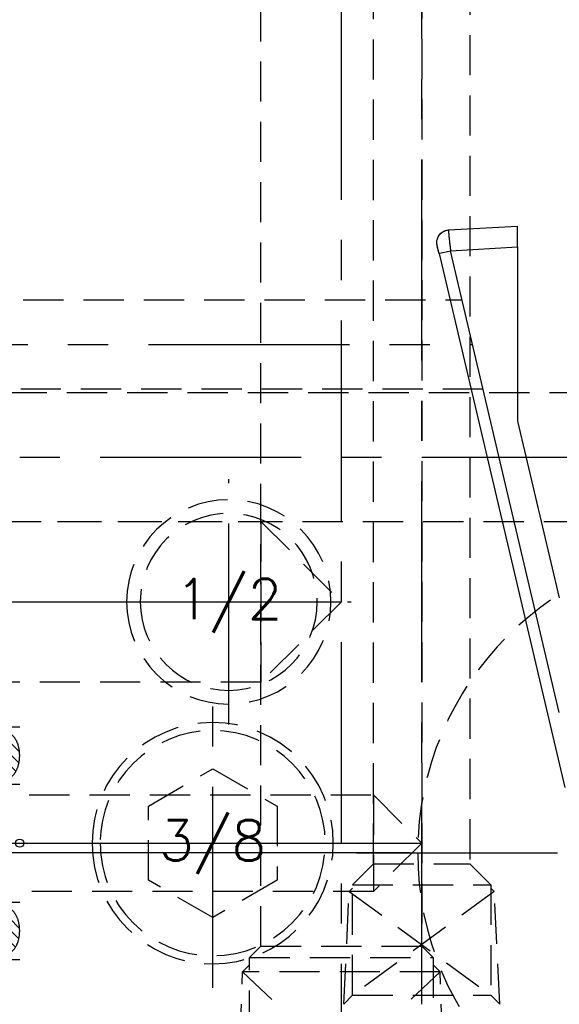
# Model space of a CAD drawing. Extents: x 2651 to 7771, y -1163 to 1075.
# Tile 55 of 256: x 4052 to 4085, y 23 to 84. Entities that reach past the tile are written whole.
import ezdxf
from ezdxf.enums import TextEntityAlignment as Align

# ---------------------------------------------------------------- set-up
doc = ezdxf.new("R2010")
doc.units = 0
doc.header["$LTSCALE"] = 10
for name, pattern in [('CENTER', [2, 1.25, -0.25, 0.25, -0.25]), ('CNSCEN', [17, 15, -1, 0, -1]), ('CNSHID', [4, 3, -1]), ('HIDDEN', [0.375, 0.25, -0.125])]:
    doc.linetypes.add(name, pattern=pattern)
doc.layers.get('0').update_dxf_attribs({"linetype": 'CONTINUOUS'})
doc.layers.get('Defpoints').update_dxf_attribs({"linetype": 'CONTINUOUS'})
for name, color, linetype in [('1', 7, 'CONTINUOUS'), ('9', 3, 'CONTINUOUS'), ('CEN', 1, 'CENTER'), ('COOL', 150, 'HIDDEN'), ('DIM', 3, 'CONTINUOUS'), ('HIDDEN', 6, 'HIDDEN'), ('PART', 7, 'CONTINUOUS'), ('TEXT', 4, 'CONTINUOUS'), ('WL1-CL', 1, 'CNSCEN'), ('WL1-HL', 4, 'CNSHID')]:
    doc.layers.add(name, color=color, linetype=linetype)
doc.styles.add('china', font='txt')
doc.styles.get("Standard").update_dxf_attribs({"font": 'romans.shx'})
doc.dimstyles.new('MM& INCH5', dxfattribs={"dimtxt": 5, "dimasz": 2.5, "dimexe": 1, "dimexo": 0.5, "dimtad": 0, "dimrnd": 1.38778e-17, "dimzin": 9, "dimdsep": 46, "dimtxsty": 'Standard', "dimblk": 'CLOSED', "dimcen": 0, "dimclrd": 3, "dimclre": 3, "dimclrt": 3, "dimazin": 2, "dimtfac": 0.75, "dimtofl": 0, "dimtmove": 0, "dimatfit": 3, "dimfxl": 0, "dimtolj": 1, "dimarcsym": 0})

# ---------------------------------------------------------------- blocks, each defined once
blk = doc.blocks.new('DSD')
at = {"layer": '1', "color": 7, "linetype": 'Continuous'}
for p, q in [((452.294, 502.111), (456.588, 502.348)), ((456.588, 501.055), (456.588, 490.224)), ((451.7, 500.646), (459.524, 467.445)), ((456.588, 490.224), (459.179, 479.237))]:
    blk.add_line(p, q, dxfattribs=at)
at = {"layer": '1', "color": 252, "linetype": 'Continuous'}
for p, q in [((452.416, 500.825), (456.588, 501.055)), ((459.179, 472.127), (452.416, 500.825))]:
    blk.add_line(p, q, dxfattribs=at)
at = {"layer": '1', "color": 7, "linetype": 'Continuous', "extrusion": (0, 0, -1)}
for start_param, end_param in [(0.961602, 1.749609), (0, 0.247133)]:
    blk.add_ellipse((452.337, 501.335), major_axis=(-0.757, -0.178), ratio=0.998585, start_param=start_param, end_param=end_param, dxfattribs=at)
at = {"layer": '1', "color": 252, "linetype": 'Continuous', "extrusion": (0, 0, -1)}
blk.add_ellipse((452.457, 500.825), major_axis=(-0.757, -0.178), ratio=0.012019, start_param=0, end_param=1.519834, dxfattribs=at)
at = {"layer": '1', "color": 7, "linetype": 'Continuous'}
for points, knots in [([(451.659, 500.82), (451.636, 500.905), (451.594, 501.099), (451.549, 501.366), (451.592, 501.589), (451.677, 501.755), (451.772, 501.872), (451.853, 501.95), (451.904, 501.978), (451.911, 501.982)], [0, 0, 0, 0, 0.198659, 0.463728, 0.666767, 0.769928, 0.875556, 0.983969, 1, 1, 1, 1]), ([(451.987, 502.029), (451.999, 502.035), (452.055, 502.062), (452.156, 502.096), (452.249, 502.109), (452.294, 502.111)], [0, 0, 0, 0, 0.128118, 0.58468, 1, 1, 1, 1])]:
    blk.add_open_spline(points, degree=3, knots=knots, dxfattribs=at)
at = {"layer": '1', "color": 252, "linetype": 'Continuous'}
blk.add_rational_spline([(452.294, 502.111), (452.289, 502.111), (452.288, 502.084), (452.292, 501.971), (452.299, 501.877), (452.322, 501.638), (452.337, 501.492), (452.373, 501.172), (452.394, 500.999), (452.416, 500.825)], [0.999999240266, 0.999999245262, 0.999999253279, 0.999999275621, 0.999999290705, 0.999999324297, 0.999999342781, 0.999999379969, 0.999999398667, 0.999999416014], degree=3, knots=[0, 0, 0, 0, 0.224923, 0.224923, 0.483282, 0.483282, 0.741641, 0.741641, 1, 1, 1, 1], dxfattribs=at)
blk.add_open_spline([(452.296, 502.11), (452.295, 502.111), (452.294, 502.111), (452.294, 502.111)], degree=3, dxfattribs=at)
at = {"layer": '1', "color": 7, "linetype": 'Continuous'}
for points, weights in [([(456.588, 501.055), (456.588, 501.813), (456.588, 502.353), (456.588, 502.346)], [1, 0.805416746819, 0.805416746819, 1]), ([(451.7, 500.646), (451.627, 500.958), (451.576, 501.173), (451.58, 501.156)], [1, 0.792915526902, 0.792915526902, 1])]:
    blk.add_rational_spline(points, weights, degree=3, dxfattribs=at)
blk = doc.blocks.new('*U14', base_point=(1504.618, 1808.955))
for p, q in [((1504.618, 1813.574), (1500.618, 1811.265)), ((1508.618, 1811.264), (1504.618, 1813.574)), ((1500.618, 1811.265), (1500.618, 1806.646)), ((1508.618, 1806.645), (1508.618, 1811.264)), ((1500.618, 1806.646), (1504.618, 1804.336)), ((1504.618, 1804.336), (1508.618, 1806.645))]:
    blk.add_line(p, q)
for radius in [7.5, 7]:
    blk.add_circle((1504.618, 1808.955), radius)
at = {"layer": 'CEN'}
for p, q in [((1504.618, 1817.955), (1504.618, 1799.955)), ((1495.618, 1808.955), (1513.618, 1808.955))]:
    blk.add_line(p, q, dxfattribs=at)
blk = doc.blocks.new('*U22', base_point=(1899.08, 1167.823))
for radius in [6.35, 5.5]:
    blk.add_circle((1899.08, 1167.823), radius)
at = {"layer": 'CEN'}
for p, q in [((1899.08, 1175.443), (1899.08, 1160.203)), ((1891.46, 1167.823), (1906.7, 1167.823))]:
    blk.add_line(p, q, dxfattribs=at)
blk = doc.blocks.new('*U23', base_point=(2059.08, 1167.823))
at = {"layer": 'CEN'}
for p, q in [((2059.08, 1190.683), (2059.08, 1144.963)), ((2036.22, 1167.823), (2081.94, 1167.823))]:
    blk.add_line(p, q, dxfattribs=at)
at = {"layer": 'HIDDEN'}
blk.add_circle((2059.08, 1167.823), 19.05, dxfattribs=at)
blk = doc.blocks.new('*D149')
at = {"layer": 'Defpoints', "color": 0}
for p in [(4171.684, 387.642), (3870.047, 12.642), (3896.684, 12.642)]:
    blk.add_point(p, dxfattribs=at)
at = {"layer": 'DIM', "color": 3, "lineweight": -2}
blk.add_line((3896.184, 12.642), (3870.047, 12.642), dxfattribs=at)
at = {"layer": 'DIM', "color": 3, "insert": (3844.303, 12.642), "char_height": 5, "attachment_point": 5}
blk.add_mtext('\\A1;375 [14.764]', dxfattribs=at)
blk = doc.blocks.new('_Closed')
at = {"color": 0, "linetype": 'ByBlock', "lineweight": -2}
for p, q in [((-1, 0.167), (0, 0)), ((-1, 0.167), (-1, -0.167)), ((0, 0), (-1, -0.167)), ((0, 0), (-1, 0))]:
    blk.add_line(p, q, dxfattribs=at)
blk = doc.blocks.new('*D150')
at = {"layer": 'Defpoints', "color": 0}
for p in [(4171.684, 387.642), (3870.047, 55.642), (3896.684, 55.642)]:
    blk.add_point(p, dxfattribs=at)
at = {"layer": 'DIM', "color": 3, "lineweight": -2}
blk.add_line((3896.184, 55.642), (3870.047, 55.642), dxfattribs=at)
at = {"layer": 'DIM', "color": 3, "insert": (3844.303, 55.642), "char_height": 5, "attachment_point": 5}
blk.add_mtext('\\A1;332 [13.071]', dxfattribs=at)
blk = doc.blocks.new('*D151')
at = {"layer": 'Defpoints', "color": 0}
for p in [(4171.684, 387.642), (3870.047, -22.358), (3962.156, -22.358)]:
    blk.add_point(p, dxfattribs=at)
at = {"layer": 'DIM', "color": 3, "lineweight": -2}
blk.add_line((3961.656, -22.358), (3870.047, -22.358), dxfattribs=at)
at = {"layer": 'DIM', "color": 3, "insert": (3844.303, -22.358), "char_height": 5, "attachment_point": 5}
blk.add_mtext('\\A1;410 [16.142]', dxfattribs=at)
blk = doc.blocks.new('*D152')
at = {"layer": 'Defpoints', "color": 0}
for p in [(4171.684, 387.642), (3870.047, -84.358), (3941.504, -84.358)]:
    blk.add_point(p, dxfattribs=at)
at = {"layer": 'DIM', "color": 3, "lineweight": -2}
blk.add_line((3941.004, -84.358), (3870.047, -84.358), dxfattribs=at)
at = {"layer": 'DIM', "color": 3, "insert": (3844.303, -84.358), "char_height": 5, "attachment_point": 5}
blk.add_mtext('\\A1;472 [18.583]', dxfattribs=at)
blk = doc.blocks.new('*D153')
at = {"layer": 'Defpoints', "color": 0}
for p in [(4171.684, 387.642), (3870.047, -57.358), (4069.264, -57.358)]:
    blk.add_point(p, dxfattribs=at)
at = {"layer": 'DIM', "color": 3, "lineweight": -2}
blk.add_line((4068.764, -57.358), (3870.047, -57.358), dxfattribs=at)
at = {"layer": 'DIM', "color": 3, "insert": (3846.684, -57.358), "char_height": 5, "attachment_point": 5}
blk.add_mtext('\\A1;445 [17.52]', dxfattribs=at)
blk = doc.blocks.new('*D154')
at = {"layer": 'Defpoints', "color": 0}
for p in [(4171.684, 387.642), (3870.047, -104.358), (4071.444, -104.358)]:
    blk.add_point(p, dxfattribs=at)
at = {"layer": 'DIM', "color": 3, "lineweight": -2}
blk.add_line((4070.944, -104.358), (3870.047, -104.358), dxfattribs=at)
at = {"layer": 'DIM', "color": 3, "insert": (3846.684, -104.358), "char_height": 5, "attachment_point": 5}
blk.add_mtext('\\A1;492 [19.37]', dxfattribs=at)
blk = doc.blocks.new('*D155')
at = {"layer": 'Defpoints', "color": 0}
for p in [(4171.684, 387.642), (3870.047, -124.358), (4057.484, -124.358)]:
    blk.add_point(p, dxfattribs=at)
at = {"layer": 'DIM', "color": 3, "lineweight": -2}
blk.add_line((4056.984, -124.358), (3870.047, -124.358), dxfattribs=at)
at = {"layer": 'DIM', "color": 3, "insert": (3844.303, -124.358), "char_height": 5, "attachment_point": 5}
blk.add_mtext('\\A1;512 [20.157]', dxfattribs=at)
blk = doc.blocks.new('*D192')
at = {"layer": 'Defpoints', "color": 0}
for p in [(4171.684, 387.642), (3870.047, 32.042), (4076.434, 32.042)]:
    blk.add_point(p, dxfattribs=at)
at = {"layer": 'DIM', "color": 3, "lineweight": -2}
blk.add_line((4075.934, 32.042), (3870.047, 32.042), dxfattribs=at)
at = {"layer": 'DIM', "color": 3, "insert": (3849.065, 32.042), "char_height": 5, "attachment_point": 5}
blk.add_mtext('\\A1;355.6 [14]', dxfattribs=at)
blk = doc.blocks.new('*D194')
at = {"layer": 'Defpoints', "color": 0}
for p in [(4171.684, 387.642), (3974.684, -117.538), (3974.684, -149.953)]:
    blk.add_point(p, dxfattribs=at)
at = {"layer": 'DIM', "color": 3, "lineweight": -2}
blk.add_line((3974.684, -118.038), (3974.684, -149.953), dxfattribs=at)
at = {"layer": 'DIM', "color": 3, "insert": (3974.684, -172.959), "char_height": 5, "attachment_point": 5, "rotation": 90}
blk.add_mtext('\\A1;197 [7.756]', dxfattribs=at)
blk = doc.blocks.new('*D195')
at = {"layer": 'Defpoints', "color": 0}
for p in [(4171.684, 387.642), (4046.684, -137.358), (4046.684, -149.953)]:
    blk.add_point(p, dxfattribs=at)
at = {"layer": 'DIM', "color": 3, "lineweight": -2}
blk.add_line((4046.684, -137.858), (4046.684, -149.953), dxfattribs=at)
at = {"layer": 'DIM', "color": 3, "insert": (4046.684, -172.959), "char_height": 5, "attachment_point": 5, "rotation": 90}
blk.add_mtext('\\A1;125 [4.921]', dxfattribs=at)
blk = doc.blocks.new('*D196')
at = {"layer": 'Defpoints', "color": 0}
for p in [(4171.684, 387.642), (4064.684, -131.558), (4064.684, -149.953)]:
    blk.add_point(p, dxfattribs=at)
at = {"layer": 'DIM', "color": 3, "lineweight": -2}
blk.add_line((4064.684, -132.058), (4064.684, -149.953), dxfattribs=at)
at = {"layer": 'DIM', "color": 3, "insert": (4064.684, -172.959), "char_height": 5, "attachment_point": 5, "rotation": 90}
blk.add_mtext('\\A1;107 [4.213]', dxfattribs=at)
blk = doc.blocks.new('*D197')
at = {"layer": 'Defpoints', "color": 0}
for p in [(4171.684, 387.642), (4086.684, -119.598), (4086.684, -149.953)]:
    blk.add_point(p, dxfattribs=at)
at = {"layer": 'DIM', "color": 3, "lineweight": -2}
blk.add_line((4086.684, -120.098), (4086.684, -149.953), dxfattribs=at)
at = {"layer": 'DIM', "color": 3, "insert": (4086.684, -170.935), "char_height": 5, "attachment_point": 5, "rotation": 90}
blk.add_mtext('\\A1;85 [3.346]', dxfattribs=at)
blk = doc.blocks.new('1')
at = {"layer": 'COOL', "color": 1, "linetype": 'CENTER'}
for p, q in [((-100, 225), (-100, 350.388)), ((-225, 260), (-100, 260))]:
    blk.add_line(p, q, dxfattribs=at)
at = {"layer": 'COOL', "color": 2}
blk.add_line((-105, 265), (-105, 255), dxfattribs=at)
for points in [[(-105, 238.594), (-105, 347.501), (-100, 350.388), (-95, 347.501), (-95, 238.594)], [(-211.406, 265), (-105, 265), (-100, 260), (-105, 255), (-211.406, 255)], [(-105.7, 237.894), (-105, 238.594), (-95, 238.594), (-94.3, 237.894)], [(-105.7, 225.85), (-105.7, 237.894), (-94.3, 237.894), (-94.3, 225.85)], [(-106.55, 225), (-106.147, 237), (-105.7, 237.447)], [(-106.55, 225), (-93.853, 237), (-106.147, 237), (-93.45, 225)], [(-93.45, 225), (-93.853, 237), (-94.3, 237.447)]]:
    blk.add_lwpolyline(points, dxfattribs=at)
blk = doc.blocks.new('*X249')
at = {"color": 0}
for p, q in [((936.786, 376.758), (938.042, 378.013)), ((937.134, 376.399), (938.697, 377.961)), ((937.629, 376.187), (939.204, 377.761)), ((938.269, 376.119), (939.567, 377.417)), ((939.284, 376.427), (939.545, 376.688))]:
    blk.add_line(p, q, dxfattribs=at)
blk = doc.blocks.new('*X248')
at = {"color": 0}
for p, q in [((922.691, 376.805), (923.894, 378.007)), ((923.021, 376.428), (924.568, 377.974)), ((923.502, 376.202), (925.088, 377.788)), ((924.126, 376.118), (925.467, 377.459)), ((925.034, 376.319), (925.563, 376.848))]:
    blk.add_line(p, q, dxfattribs=at)
blk = doc.blocks.new('O_RING_109_S')
at = {"layer": 'WL1-CL'}
for p, q in [((7.809, -3.269), (10.733, -5.978)), ((10.733, -5.978), (12.733, -5.978)), ((12.733, -5.978), (19.049, -5.978))]:
    blk.add_line(p, q, dxfattribs=at)
blk.add_solid([(8.037, -3.026), (7.581, -3.512), (6.351, -1.9)], dxfattribs=at)
at = {"layer": 'WL1-HL'}
for p, q in [((-7.23, -1.9), (-7.23, 0)), ((-3.66, -1.9), (-3.66, 0)), ((3.66, -1.9), (3.66, 0)), ((7.23, -1.9), (7.23, 0)), ((-7.23, -1.9), (-3.66, -1.9)), ((7.23, -1.9), (3.66, -1.9))]:
    blk.add_line(p, q, dxfattribs=at)
for points in [[(-5.445, 0, 0.064849), (-6.038, -0.077, 0.077678), (-6.495, -0.278, 0.107175), (-6.83, -0.611, 0.144647), (-6.93, -0.95, 0.144647), (-6.83, -1.289, 0.107175), (-6.495, -1.622, 0.077678), (-6.038, -1.823, 0.064849), (-5.445, -1.9, 0.064849), (-4.852, -1.823, 0.077678), (-4.395, -1.622, 0.107175), (-4.06, -1.289, 0.144647), (-3.96, -0.95, 0.144647), (-4.06, -0.611, 0.107175), (-4.395, -0.278, 0.077678), (-4.852, -0.077, 0.064849)], [(5.445, 0, -0.064849), (6.038, -0.077, -0.077678), (6.495, -0.278, -0.107175), (6.83, -0.611, -0.144647), (6.93, -0.95, -0.144647), (6.83, -1.289, -0.107175), (6.495, -1.622, -0.077678), (6.038, -1.823, -0.064849), (5.445, -1.9, -0.064849), (4.852, -1.823, -0.077678), (4.395, -1.622, -0.107175), (4.06, -1.289, -0.144647), (3.96, -0.95, -0.144647), (4.06, -0.611, -0.107175), (4.395, -0.278, -0.077678), (4.852, -0.077, -0.064849)]]:
    blk.add_lwpolyline(points, format="xyb", close=True, dxfattribs=at)
at = {"layer": 'WL1-HL', "extrusion": (0, 0, -1), "xscale": -1, "zscale": -1}
for name, p in [('*X248', (929.563, -378.018)), ('*X249', (932.743, -378.018))]:
    blk.add_blockref(name, p, dxfattribs=at)
at = {"layer": 'WL1-CL', "style": 'china'}
blk.add_text('2-109', height=2, dxfattribs=at).set_placement((10.901, -5.294))
blk = doc.blocks.new('A$C738058FC')
at = {"layer": '9'}
blk.add_circle((0, 0), 0.25, dxfattribs=at)
blk.add_blockref('O_RING_109_S', (0, 0), dxfattribs=at)
blk = doc.blocks.new('2')
at = {"layer": 'COOL', "color": 1, "linetype": 'CENTER'}
for p, q in [((-95, 235), (-95, 360.715)), ((-225, 245), (-95, 245))]:
    blk.add_line(p, q, dxfattribs=at)
at = {"layer": 'COOL', "color": 2}
for p, q in [((-98, 248), (-98, 242)), ((-99.509, 242), (-90.7, 235.55)), ((-90.491, 242), (-99.3, 235.55))]:
    blk.add_line(p, q, dxfattribs=at)
for points in [[(-98, 243.718), (-98, 358.983), (-95, 360.715), (-92, 358.983), (-92, 243.718)], [(-209.406, 248), (-98, 248), (-95, 245), (-98, 242), (-209.406, 242)], [(-99.3, 242.418), (-98, 243.718), (-92, 243.718), (-90.7, 242.418)], [(-99.3, 235.55), (-99.3, 242.418), (-90.7, 242.418), (-90.7, 235.55)], [(-99.85, 235), (-99.509, 242), (-99.3, 242.209)], [(-90.15, 235), (-90.491, 242), (-90.7, 242.209)], [(-99.85, 235), (-99.3, 235.55), (-90.7, 235.55), (-90.15, 235)]]:
    blk.add_lwpolyline(points, dxfattribs=at)
at = {"layer": 'COOL', "rotation": 270}
blk.add_blockref('A$C738058FC', (-120, 245), dxfattribs=at)
blk = doc.blocks.new('*D279')
at = {"layer": 'Defpoints', "color": 0}
for p in [(4171.684, 387.642), (3870.047, -67.358), (3896.684, -67.358)]:
    blk.add_point(p, dxfattribs=at)
at = {"layer": 'DIM', "color": 3, "lineweight": -2}
blk.add_line((3896.184, -67.358), (3870.047, -67.358), dxfattribs=at)
at = {"layer": 'DIM', "color": 3, "insert": (3844.303, -67.358), "char_height": 5, "attachment_point": 5}
blk.add_mtext('\\A1;455 [17.913]', dxfattribs=at)
blk = doc.blocks.new('A$C257357D5')
at = {"layer": 'COOL', "color": 1, "linetype": 'CENTER'}
blk.add_line((-275, -31), (-58.88, -31), dxfattribs=at)
blk.add_line((-275, -31), (-58.88, -31), dxfattribs=at)
at = {"layer": 'COOL'}
blk.add_lwpolyline([(-237.406, -35), (-58.309, -35), (-56, -31), (-58.309, -27), (-237.406, -27)], dxfattribs=at)

msp = doc.modelspace()

# ---------------------------------------------------------------- linework, layer by layer
at = {"layer": 'CEN'}
msp.add_line((3959.684, 63.642), (4079.821, 63.642), dxfattribs=at)
at = {"layer": 'HIDDEN'}
for p, q in [((3984.409, 66.422), (4079.186, 66.422)), ((4080.496, 60.862), (3984.409, 60.862))]:
    msp.add_line(p, q, dxfattribs=at)

# ---------------------------------------------------------------- block references
at = {"layer": 'COOL'}
for name in ['2', '1']:
    msp.add_blockref(name, (4171.684, -212.358), dxfattribs=at)
at = {"layer": 'DIM'}
for name, p in [('DSD', (3626.059, -431.352)), ('A$C257357D5', (4171.684, 87.642))]:
    msp.add_blockref(name, p, dxfattribs=at)
at = {"layer": 'HIDDEN', "xscale": -1, "rotation": 180}
for name, p in [('*U22', (4064.684, 47.642)), ('*U14', (4063.684, 32.642))]:
    msp.add_blockref(name, p, dxfattribs=at)
at = {"layer": 'PART', "xscale": -1, "rotation": 180}
msp.add_blockref('*U23', (4095.484, 32.042), dxfattribs=at)

# ---------------------------------------------------------------- texts
at = {"layer": 'TEXT'}
for s, p in [('1/2', (4064.684, 47.642)), ('3/8', (4063.684, 32.642))]:
    msp.add_text(s, height=2.5, dxfattribs=at).set_placement(p, align=Align.MIDDLE)

# ---------------------------------------------------------------- dimensions: what is measured, and where the dimension line sits
at = {"layer": 'DIM'}
for feature_location, offset, dtype, picture, middle in [((3962.156, -22.358), (-92.109, 0), 0, '*D151', (3844.303, -22.358)), ((3941.504, -84.358), (-71.457, 0), 0, '*D152', (3844.303, -84.358)), ((3896.684, -67.358), (-26.637, 0), 0, '*D279', (3844.303, -67.358)), ((4057.484, -124.358), (-187.437, 0), 0, '*D155', (3844.303, -124.358)), ((3896.684, 12.642), (-26.637, 0), 0, '*D149', (3844.303, 12.642)), ((3896.684, 55.642), (-26.637, 0), 0, '*D150', (3844.303, 55.642)), ((4069.264, -57.358), (-199.217, 0), 0, '*D153', (3846.684, -57.358)), ((4071.444, -104.358), (-201.397, 0), 0, '*D154', (3846.684, -104.358)), ((4076.434, 32.042), (-206.387, 0), 0, '*D192', (3849.065, 32.042)), ((3974.684, -117.538), (0, -32.415), 1, '*D194', (3974.684, -172.959)), ((4046.684, -137.358), (0, -12.595), 1, '*D195', (4046.684, -172.959)), ((4064.684, -131.558), (0, -18.395), 1, '*D196', (4064.684, -172.959)), ((4086.684, -119.598), (0, -30.355), 1, '*D197', (4086.684, -170.935))]:
    dim = msp.add_ordinate_dim(feature_location=feature_location, offset=offset, dtype=dtype, origin=(4171.684, 387.642), dimstyle='MM& INCH5', dxfattribs=at)
    dim.commit()
    dim.dimension.update_dxf_attribs({"geometry": picture, "text_midpoint": middle})

doc.saveas('drawing.dxf')
